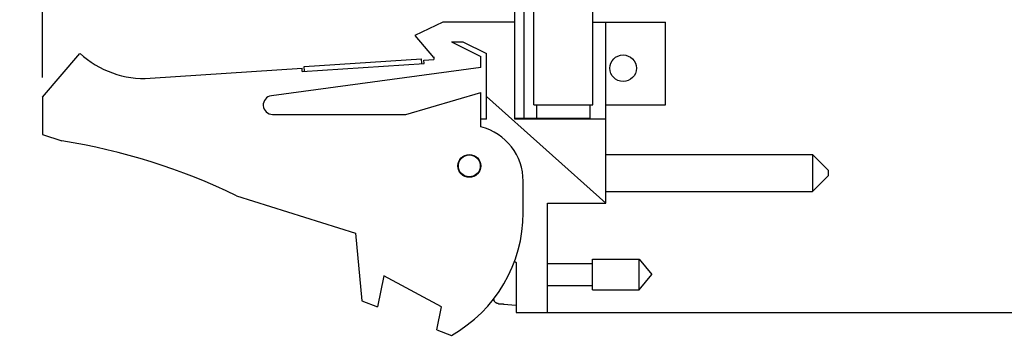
# Model space of a CAD drawing. Header units: inches. Extents: x 0.2 to 16.8, y 0.2 to 10.8.
# Tile 2 of 11: x 8.2 to 11.4, y 2.8 to 3.8. Entities that reach past the tile are written whole.
import ezdxf

# ---------------------------------------------------------------- set-up
doc = ezdxf.new("R2010")
doc.units = ezdxf.units.IN
doc.header["$LTSCALE"] = 0.935
doc.header["$MEASUREMENT"] = 0
doc.layers.get('0').update_dxf_attribs({"linetype": 'CONTINUOUS'})
doc.layers.add('DIMENSIONS', color=7, linetype='CONTINUOUS')
doc.styles.get("Standard").update_dxf_attribs({"font": 'txt', "width": 0.8})
doc.dimstyles.new('DIMSTYLE_1', dxfattribs={"dimtxt": 0.125, "dimasz": 0.18, "dimexe": 0.18, "dimexo": 0.0625, "dimgap": 0.09, "dimtad": 0, "dimtih": 1, "dimtoh": 1, "dimdec": 3, "dimzin": 4, "dimdsep": 46, "dimtxsty": 'STANDARD', "dimblk": '_FILLED', "dimblk1": '_FILLED', "dimblk2": '_FILLED', "dimcen": 0.09, "dimadec": 0, "dimazin": 0, "dimtp": 0.01, "dimtm": 0.01, "dimtfac": 1, "dimtdec": 3, "dimtofl": 0, "dimtmove": 0, "dimatfit": 3, "dimldrblk": '_FILLED', "dimfxl": 1, "dimtolj": 1, "dimtzin": 4, "dimarcsym": 0})
doc.dimstyles.new('DIMSTYLE_2', dxfattribs={"dimtxt": 0.125, "dimasz": 0.18, "dimexe": 0.18, "dimexo": 0.0625, "dimgap": 0.09, "dimtad": 0, "dimtih": 1, "dimtoh": 1, "dimdec": 3, "dimzin": 4, "dimdsep": 46, "dimtxsty": 'STANDARD', "dimblk": '_FILLED', "dimblk1": '_FILLED', "dimblk2": '_FILLED', "dimcen": 0.09, "dimadec": 0, "dimazin": 0, "dimtp": 0.01, "dimtm": 0.01, "dimtfac": 1, "dimtdec": 3, "dimtofl": 0, "dimtmove": 0, "dimatfit": 3, "dimldrblk": '_FILLED', "dimfxl": 1, "dimtolj": 1, "dimtzin": 4, "dimarcsym": 0})

# ---------------------------------------------------------------- blocks, each defined once
blk = doc.blocks.new('_FILLED')
at = {"color": 0, "linetype": 'BYBLOCK'}
blk.add_solid([(0, 0), (-1, 0.174), (-1, -0.174)], dxfattribs=at)
blk = doc.blocks.new('*D0')
at = {"layer": 'DIMENSIONS', "color": 2, "linetype": 'CONTINUOUS'}
for p, q in [((9.9743, 7.9237), (12.0336, 7.9237)), ((11.9086, 7.9237), (11.9086, 5.5162)), ((11.9086, 2.8588), (11.9086, 5.2662)), ((9.8793, 2.8588), (12.0336, 2.8588))]:
    blk.add_line(p, q, dxfattribs=at)
at = {"layer": 'DIMENSIONS', "color": 2, "linetype": 'CONTINUOUS', "xscale": 0.18, "yscale": 0.18, "zscale": 0.18}
for p, rotation in [((11.9086, 7.9237), 90), ((11.9086, 2.8588), 270)]:
    blk.add_blockref('_FILLED', p, dxfattribs=dict(at, rotation=rotation))
at = {"layer": 'DIMENSIONS', "color": 2, "linetype": 'CONTINUOUS', "insert": (11.9086, 5.4537), "char_height": 0.125, "width": 1.425, "attachment_point": 2, "line_spacing_factor": 0.9}
blk.add_mtext('5.065{\\Ftxt.shx;\\W1.000000;\\H0.125000; }[128.65]', dxfattribs=at)
blk = doc.blocks.new('*D5')
at = {"layer": 'DIMENSIONS', "color": 2, "linetype": 'CONTINUOUS'}
blk.add_line((8.3038, 3.6103), (8.3038, 8.3612), dxfattribs=at)
at = {"layer": 'DIMENSIONS', "color": 2, "linetype": 'CONTINUOUS', "insert": (8.2413, 8.4237), "char_height": 0.125, "width": 1.325, "attachment_point": 1, "rotation": 90, "line_spacing_factor": 0.9}
blk.add_mtext('1.608{\\Ftxt.shx;\\W1.000000;\\H0.125000; }[40.84]', dxfattribs=at)

msp = doc.modelspace()

# ---------------------------------------------------------------- linework, layer by layer
at = {"color": 7, "linetype": 'CONTINUOUS'}
for p, q in [((9.8118, 3.4778), (9.8118, 7.9237)), ((9.8418, 3.4807), (9.8418, 7.9237)), ((9.8728, 3.5237), (9.8728, 7.5237)), ((10.0608, 3.5237), (10.0608, 7.5237)), ((9.5818, 3.7878), (9.4928, 3.7448)), ((9.8118, 3.7878), (9.5818, 3.7878)), ((10.0608, 3.7878), (10.2928, 3.7878)), ((10.1028, 3.2088), (10.1028, 3.7878)), ((10.2928, 3.5228), (10.2928, 3.7878)), ((9.4928, 3.7448), (9.5528, 3.6748)), ((9.6098, 3.7248), (9.646, 3.7248)), ((9.6098, 3.7248), (9.7038, 3.6778)), ((9.646, 3.7248), (9.7218, 3.6878)), ((8.3038, 3.5478), (8.4238, 3.6878)), ((9.7218, 3.4778), (9.7218, 3.6878)), ((9.1334, 3.6302), (9.5226, 3.6557)), ((9.1399, 3.6457), (9.5141, 3.6702)), ((9.5151, 3.6552), (9.5141, 3.6702)), ((9.5219, 3.6657), (9.5538, 3.6678)), ((9.5226, 3.6557), (9.5219, 3.6657)), ((9.5528, 3.6748), (9.5538, 3.6763)), ((9.5538, 3.6763), (9.5538, 3.6678)), ((9.7038, 3.6428), (9.7038, 3.6778)), ((8.6474, 3.6084), (9.1328, 3.6402)), ((9.7038, 3.6428), (9.0348, 3.5525)), ((9.1334, 3.6302), (9.1328, 3.6402)), ((9.1409, 3.6307), (9.1399, 3.6457)), ((9.4638, 3.4928), (9.7038, 3.5628)), ((9.7038, 3.4528), (9.7038, 3.5628)), ((8.3038, 3.5478), (8.3038, 3.4278)), ((10.1028, 3.2088), (9.7218, 3.5494)), ((9.8728, 3.5237), (10.0608, 3.5237)), ((9.8818, 3.5237), (9.8818, 3.4807)), ((10.0518, 3.5237), (10.0518, 3.4807)), ((10.1028, 3.5228), (10.2928, 3.5228)), ((9.0388, 3.4928), (9.4638, 3.4928)), ((9.7218, 3.4778), (9.7038, 3.4778)), ((9.8118, 3.4807), (10.0518, 3.4807)), ((10.1028, 3.4778), (9.8118, 3.4778)), ((9.9168, 3.4807), (9.9168, 3.4778)), ((8.3038, 3.4278), (8.3658, 3.4083)), ((10.1028, 3.3641), (10.7628, 3.3641)), ((10.8128, 3.3141), (10.7628, 3.3641)), ((10.7628, 3.3641), (10.7628, 3.2461)), ((10.8128, 3.3141), (10.8128, 3.2961)), ((9.8388, 3.1778), (9.8388, 3.2785)), ((10.8128, 3.2961), (10.7628, 3.2461)), ((10.1028, 3.2461), (10.7628, 3.2461)), ((8.9238, 3.2325), (9.3038, 3.1128)), ((9.9168, 3.2088), (10.1028, 3.2088)), ((9.9168, 2.8588), (9.9168, 3.2088)), ((9.3038, 3.1128), (9.3238, 2.8958)), ((9.8115, 3.0233), (9.8168, 3.0188)), ((9.8168, 3.0188), (9.8168, 2.8588)), ((10.0606, 3.03), (10.2086, 3.03)), ((10.0606, 2.9316), (10.0606, 3.03)), ((10.2086, 3.03), (10.2499, 2.9808)), ((10.2086, 2.9316), (10.2086, 3.03)), ((9.9168, 3.0158), (10.0606, 3.0158)), ((9.3938, 2.9766), (9.3738, 2.8766)), ((9.5778, 2.8766), (9.3938, 2.9766)), ((10.2086, 2.9316), (10.2499, 2.9808)), ((9.9168, 2.9457), (10.0606, 2.9457)), ((10.0606, 2.9316), (10.2086, 2.9316)), ((9.3238, 2.8958), (9.3738, 2.8766)), ((9.5632, 2.8037), (9.5778, 2.8766)), ((9.7597, 2.8871), (9.7755, 2.8861)), ((9.7755, 2.8861), (9.7755, 2.8851)), ((9.7755, 2.8851), (9.8168, 2.8828)), ((9.8168, 2.8588), (9.9168, 2.8588)), ((9.5632, 2.8037), (9.6098, 2.7858))]:
    msp.add_line(p, q, dxfattribs=at)
for centre, radius in [((10.1578, 3.6402), 0.0425), ((9.6668, 3.3278), 0.0365), ((9.6668, 3.3278), 0.035)]:
    msp.add_circle(centre, radius, dxfattribs=at)
for centre, radius, start, end in [((8.6278, 3.9078), 0.3, 227.1666, 273.7467), ((9.0388, 3.5228), 0.03, 97.6845, 270), ((9.6588, 3.2785), 0.18, 0, 75.5225), ((8.0425, 1.4083), 2.026, 64.2145, 80.8167), ((9.3888, 3.1778), 0.45, 299.4136, 360), ((10.0472, 2.9808), 0.3127, 194.5389, 195.2119)]:
    msp.add_arc(centre, radius, start, end, dxfattribs=at)
msp.add_open_spline([(9.7597, 2.8871), (9.7593, 2.8871), (9.7585, 2.8872), (9.7573, 2.8874), (9.7561, 2.8877), (9.7549, 2.8881), (9.7538, 2.8886), (9.7527, 2.8892), (9.7517, 2.8898), (9.7507, 2.8906), (9.7498, 2.8914), (9.7489, 2.8923), (9.7481, 2.8932), (9.7474, 2.8942), (9.7468, 2.8953), (9.7462, 2.8964), (9.7458, 2.8976), (9.7455, 2.8983), (9.7454, 2.8987)], degree=3, knots=[0, 0, 0, 0, 0.0625, 0.124999, 0.187499, 0.249999, 0.312499, 0.374998, 0.437498, 0.499998, 0.562498, 0.624998, 0.687498, 0.749998, 0.812499, 0.874999, 0.937499, 1, 1, 1, 1], dxfattribs=at)

# ---------------------------------------------------------------- dimensions: what is measured, and where the dimension line sits
at = {"layer": 'DIMENSIONS', "color": 2, "linetype": 'CONTINUOUS'}
dim = msp.add_ordinate_dim(feature_location=(8.3038, 3.6103), offset=(0, 4.7509), dtype=1, origin=(9.9118, 3.5478), dimstyle='DIMSTYLE_2', dxfattribs=at)
dim.commit()
dim.dimension.update_dxf_attribs({"geometry": '*D5', "text_midpoint": (8.3038, 9.0862)})
dim = msp.add_linear_dim(base=(11.9086, 7.9237), p1=(9.8793, 2.8588), p2=(9.9743, 7.9237), angle=90, dimstyle='DIMSTYLE_1', dxfattribs=at)
dim.commit()
dim.dimension.update_dxf_attribs({"geometry": '*D0', "text_midpoint": (11.7586, 5.3912), "dimtype": 160})

doc.saveas('drawing.dxf')
